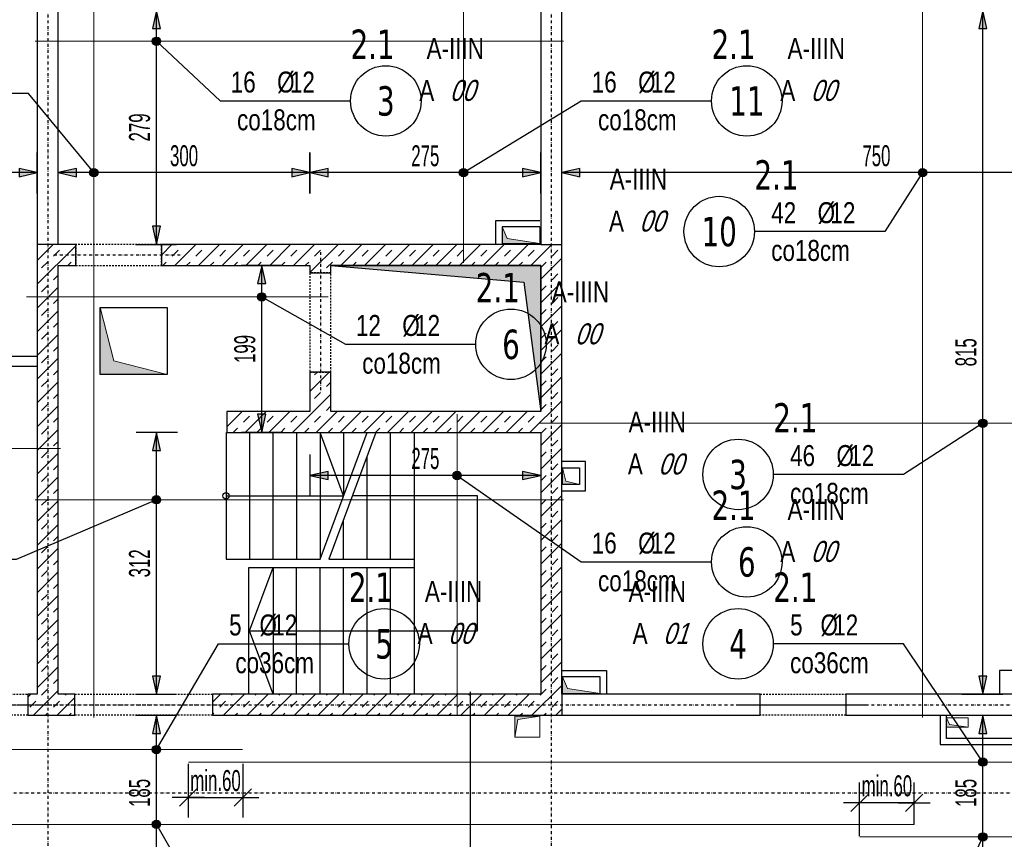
# Model space of a CAD drawing. Header units: millimetres. Extents: x 7622 to 13136, y -11868 to -7450.
# Tile 11 of 19: x 8782 to 9955, y -9178 to -8202. Entities that reach past the tile are written whole.
import ezdxf
from ezdxf.enums import TextEntityAlignment as Align

# ---------------------------------------------------------------- set-up
doc = ezdxf.new("R2010")
doc.units = ezdxf.units.MM
doc.header["$LTSCALE"] = 10
doc.linetypes.add('MO', pattern=[0.7, 0.35, -0.17, 0.01, -0.17])
doc.linetypes.add('MP', pattern=[0.36, 0.2, -0.16])
for name, color, linetype in [('BA_szr', 1, 'Continuous'), ('BA_wym', 1, 'Continuous'), ('BD_lpm', 1, 'MP'), ('BD_osm', 1, 'MO'), ('BD_wic', 1, 'Continuous'), ('BD_wig', 3, 'Continuous'), ('BZ_odn', 1, 'Continuous'), ('BZ_opi1', 7, 'Continuous'), ('BZ_opi2', 4, 'Continuous'), ('BZ_P_wid', 3, 'Continuous'), ('BZ_wym', 1, 'Continuous')]:
    doc.layers.add(name, color=color, linetype=linetype)
doc.layers.add('BZ_pom', color=6, linetype='Continuous', plot=False)
doc.layers.add('Nowe_A-Przebicia_Nr_pióra__1', color=7, linetype='Continuous', lineweight=13)
doc.layers.add('Nowe_A-Przebicia_Nr_pióra__102', color=7, linetype='Continuous', lineweight=5, true_color=0xcccccc)
doc.styles.add('BIKTBG', font='tahoma.ttf', dxfattribs={"width": 0.85})
doc.styles.add('BIKTS', font='bikromsw.shx', dxfattribs={"width": 0.8})
doc.styles.add('BIKWYM', font='bikromsw.shx', dxfattribs={"width": 0.6})
doc.dimstyles.new('BA_KR_100_cm', dxfattribs={"dimtxt": 25, "dimasz": 1.666667, "dimexe": 24, "dimexo": 0, "dimgap": 0, "dimtad": 0, "dimdec": 1, "dimrnd": 0.5, "dimzin": 9, "dimdsep": 46, "dimtxsty": 'BIKWYM', "dimblk": 'WYM-KR', "dimcen": 0, "dimdle": 20, "dimclrd": 256, "dimclre": 256, "dimclrt": 2, "dimadec": 0, "dimazin": 0, "dimtfac": 0.033333, "dimtdec": 1, "dimtmove": 0, "dimatfit": 3, "dimldrblk": 'WYM-KR', "dimfxl": 25, "dimfxlon": 1, "dimtvp": 0.8, "dimtolj": 1, "dimarcsym": 0})
doc.dimstyles.new('BZ_KP_100_cm', dxfattribs={"dimtxt": 25, "dimasz": 1.666667, "dimexe": 24, "dimexo": 0, "dimgap": 0, "dimtad": 0, "dimdec": 1, "dimrnd": 0.5, "dimzin": 9, "dimdsep": 46, "dimtxsty": 'BIKWYM', "dimblk": 'WYM-KR', "dimblk1": 'WYM-KP', "dimblk2": 'WYM-KP', "dimsah": 1, "dimcen": 0, "dimdle": 20, "dimclrd": 256, "dimclre": 256, "dimclrt": 7, "dimadec": 0, "dimazin": 0, "dimtfac": 0.033333, "dimtdec": 1, "dimtmove": 0, "dimatfit": 3, "dimldrblk": 'WYM-KP', "dimfxl": 1, "dimtvp": 0.8, "dimtolj": 1, "dimarcsym": 0})
doc.dimstyles.new('BZ_KR_100_cm', dxfattribs={"dimtxt": 25, "dimasz": 1.666667, "dimexe": 24, "dimexo": 0, "dimgap": 0, "dimtad": 0, "dimdec": 1, "dimrnd": 0.5, "dimzin": 9, "dimdsep": 46, "dimtxsty": 'BIKWYM', "dimblk": 'WYM-KR', "dimcen": 0, "dimdle": 20, "dimclrd": 256, "dimclre": 256, "dimclrt": 7, "dimadec": 0, "dimazin": 0, "dimtfac": 0.033333, "dimtdec": 1, "dimtmove": 0, "dimatfit": 3, "dimldrblk": 'WYM-KR', "dimfxl": 1, "dimtvp": 0.8, "dimtolj": 1, "dimarcsym": 0})
doc.dimstyles.new('BZ_ST_100_cm', dxfattribs={"dimtxt": 25, "dimasz": 1.666667, "dimexe": 24, "dimexo": 0, "dimgap": 0, "dimtad": 0, "dimdec": 1, "dimrnd": 0.5, "dimdsep": 46, "dimtxsty": 'BIKWYM', "dimblk": 'WYM-ST', "dimcen": 0, "dimdle": 20, "dimclrd": 256, "dimclre": 256, "dimclrt": 7, "dimadec": 0, "dimazin": 0, "dimtfac": 0.033333, "dimtdec": 1, "dimtix": 1, "dimtmove": 2, "dimatfit": 3, "dimldrblk": 'WYM-ST', "dimfxl": 25, "dimfxlon": 1, "dimtvp": 0.8, "dimtolj": 1, "dimtzin": 0, "dimarcsym": 0})
pattern_1 = [(45, (2663.26, -11516.913), (-14.142136, 14.142136), []), (45, (2656.188, -11509.842), (-14.142136, 14.142136), [10, -10])]

# ---------------------------------------------------------------- blocks, each defined once
blk = doc.blocks.new('WYM-KR')
at = {"linetype": 'ByBlock'}
blk.add_line((11.52, 0), (-11.52, 0), dxfattribs=at)
at = {"color": 7, "linetype": 'ByBlock'}
blk.add_line((6.24, 6.24), (-6.24, -6.24), dxfattribs=at)
blk = doc.blocks.new('*D57')
at = {"layer": 'BA_wym', "lineweight": -2}
for p, q in [((8665.2, -7974.6), (8665.2, -7910.6)), ((8815.2, -7974.6), (8815.2, -7910.6)), ((8666.9, -7934.6), (8813.5, -7934.6))]:
    blk.add_line(p, q, dxfattribs=at)
at = {"layer": 'Defpoints', "color": 0}
for p in [(8815.2, -7934.6), (8815.2, -8114.6), (8665.2, -8274.6)]:
    blk.add_point(p, dxfattribs=at)
at = {"layer": 'BA_wym', "lineweight": -2, "xscale": 1.666666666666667, "yscale": 1.666666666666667, "zscale": 1.666666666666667, "rotation": 180}
blk.add_blockref('WYM-KR', (8665.2, -7934.6), dxfattribs=at)
at = {"layer": 'BA_wym', "lineweight": -2, "xscale": 1.666666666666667, "yscale": 1.666666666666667, "zscale": 1.666666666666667}
blk.add_blockref('WYM-KR', (8815.2, -7934.6), dxfattribs=at)
at = {"layer": 'BA_wym', "color": 2, "insert": (8740.2, -7914.6), "char_height": 25, "attachment_point": 5, "style": 'BIKWYM'}
blk.add_mtext('\\A1;150', dxfattribs=at)
blk = doc.blocks.new('WYM-ST')
blk.add_hatch(color=256).paths.add_polyline_path([(-13, 2.88), (0, 0), (-13, -2.88)])
blk.add_lwpolyline([(0, 0), (-13, 2.88), (-13, -2.88), (0, 0)])
blk = doc.blocks.new('*D181')
at = {"layer": 'BA_wym', "lineweight": -2}
for p, q in [((9904.5, -8190.6), (9953.5, -8190.6)), ((9929.5, -9003.9), (9929.5, -8192.2)), ((9904.5, -9005.6), (9953.5, -9005.6))]:
    blk.add_line(p, q, dxfattribs=at)
at = {"layer": 'Defpoints', "color": 0}
for p in [(9747.6, -8190.6), (9929.5, -8190.6), (9747.6, -9005.6)]:
    blk.add_point(p, dxfattribs=at)
at = {"layer": 'BA_wym', "lineweight": -2, "xscale": 1.666666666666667, "yscale": 1.666666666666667, "zscale": 1.666666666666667}
for p, rotation in [((9929.5, -8190.6), 90), ((9929.5, -9005.6), 270)]:
    blk.add_blockref('WYM-ST', p, dxfattribs=dict(at, rotation=rotation))
at = {"layer": 'BA_wym', "color": 7, "insert": (9909.5, -8598.1), "char_height": 25, "attachment_point": 5, "rotation": 90, "style": 'BIKWYM'}
blk.add_mtext('\\A1;815', dxfattribs=at)
blk = doc.blocks.new('*D182')
at = {"layer": 'BA_wym', "lineweight": -2}
for p, q in [((8919.8, -9030.6), (8968.8, -9030.6)), ((8944.8, -9213.9), (8944.8, -9032.2)), ((8919.8, -9215.6), (8968.8, -9215.6))]:
    blk.add_line(p, q, dxfattribs=at)
at = {"layer": 'Defpoints', "color": 0}
for p in [(8577.1, -9030.6), (8944.8, -9030.6), (8577.1, -9215.6)]:
    blk.add_point(p, dxfattribs=at)
at = {"layer": 'BA_wym', "lineweight": -2, "xscale": 1.666666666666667, "yscale": 1.666666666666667, "zscale": 1.666666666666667}
for p, rotation in [((8944.8, -9030.6), 90), ((8944.8, -9215.6), 270)]:
    blk.add_blockref('WYM-ST', p, dxfattribs=dict(at, rotation=rotation))
at = {"layer": 'BA_wym', "color": 7, "insert": (8924.8, -9123.1), "char_height": 25, "attachment_point": 5, "rotation": 90, "style": 'BIKWYM'}
blk.add_mtext('\\A1;185', dxfattribs=at)
blk = doc.blocks.new('*D183')
at = {"layer": 'BA_wym', "lineweight": -2}
for p, q in [((9904.5, -9030.6), (9953.5, -9030.6)), ((9929.5, -9213.9), (9929.5, -9032.2)), ((9904.5, -9215.6), (9953.5, -9215.6))]:
    blk.add_line(p, q, dxfattribs=at)
at = {"layer": 'Defpoints', "color": 0}
for p in [(9561.7, -9030.6), (9929.5, -9030.6), (9561.7, -9215.6)]:
    blk.add_point(p, dxfattribs=at)
at = {"layer": 'BA_wym', "lineweight": -2, "xscale": 1.666666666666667, "yscale": 1.666666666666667, "zscale": 1.666666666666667}
for p, rotation in [((9929.5, -9030.6), 90), ((9929.5, -9215.6), 270)]:
    blk.add_blockref('WYM-ST', p, dxfattribs=dict(at, rotation=rotation))
at = {"layer": 'BA_wym', "color": 7, "insert": (9909.5, -9123.1), "char_height": 25, "attachment_point": 5, "rotation": 90, "style": 'BIKWYM'}
blk.add_mtext('\\A1;185', dxfattribs=at)
blk = doc.blocks.new('WYM-KP')
blk.add_hatch(color=256).paths.add_polyline_path([(3, 0, 1), (-3, 0, 1)])
blk.add_circle((0, 0), 3)
blk = doc.blocks.new('bik_BlkOpPret', base_point=(1524.5, 7050.3))
at = {"layer": 'BZ_opi1', "style": 'BIKTS', "width": 0.6}
for tag, p in [('SZTUK', (1533.8, 7057.8)), ('PRZEDR_FI', (1554.7, 7057.8)), ('PRZEKROJ', (1563.3, 7057.8)), ('PRZEDR_L', (1533.8, 7024)), ('DLUGOSC', (1568.6, 7024)), ('UWAGA', (1533.8, 6997.8))]:
    blk.add_attdef(tag, p, '', height=18.8, dxfattribs=at)
at = {"layer": 'BZ_opi2', "style": 'BIKTBG', "width": 0.6}
blk.add_attdef('NUMER', text='', height=26.2, dxfattribs=at).set_placement((1620.8, 7050.3), align=Align.MIDDLE_CENTER)
at = {"layer": 'BZ_pom', "width": 0.6}
for tag, p, height, style in [('POZYCJA', (1589.3, 7087.8), 26.2, 'BIKTBG'), ('GATUNEK', (1630.2, 7087.8), 18.8, 'BIKTS'), ('METODA_L', (1639.1, 7050.3), 18.8, 'BIKTS'), ('EURO_KOD', (1663.7, 7050.3), 18.8, 'BIKTS')]:
    blk.add_attdef(tag, p, '', height=height, dxfattribs=dict(at, style=style))
at = {"layer": 'BZ_wym', "width": 0.6}
for tag, p, height, style, flags in [('PRZEDR_NR', (1533.8, 6969.6), 26.2, 'BIKTBG', 1), ('PRZEDR_SZT', (1533.8, 6941.5), 18.8, 'BIKTS', 1), ('TYP_PRETA', (1533.8, 6913.4), 18.8, 'BIKTS', 3), ('EURO_KOD_SEGMENTY', (1567.6, 6885.3), 18.8, 'BIKTS', 3), ('HAK_1', (1533.8, 6857.1), 18.8, 'BIKTS', 3), ('HAK_2', (1533.8, 6829), 18.8, 'BIKTS', 3), ('ID', (1533.8, 6800.9), 18.8, 'BIKTS', 3), ('ID_C', (1533.8, 6772.8), 18.8, 'BIKTS', 3), ('b_atr_0', (1533.8, 6744.6), 18.8, 'BIKTS', 3)]:
    blk.add_attdef(tag, p, '', height=height, dxfattribs=dict(at, style=style, flags=flags))
blk = doc.blocks.new('*D184')
at = {"layer": 'BZ_wym', "lineweight": -2}
for p, q in [((8982.7, -9088.5), (8982.7, -9152.5)), ((9047.7, -9088.5), (9047.7, -9152.5)), ((8981, -9128.5), (8979.4, -9128.5)), ((8982.7, -9128.5), (9047.7, -9128.5)), ((9049.4, -9128.5), (9051, -9128.5))]:
    blk.add_line(p, q, dxfattribs=at)
at = {"layer": 'Defpoints', "color": 0}
for p in [(9047.7, -9071.4), (8982.7, -9086.4), (9047.7, -9128.5)]:
    blk.add_point(p, dxfattribs=at)
at = {"layer": 'BZ_wym', "lineweight": -2, "xscale": 1.666666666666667, "yscale": 1.666666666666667, "zscale": 1.666666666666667}
blk.add_blockref('WYM-KR', (8982.7, -9128.5), dxfattribs=at)
at = {"layer": 'BZ_wym', "lineweight": -2, "xscale": 1.666666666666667, "yscale": 1.666666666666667, "zscale": 1.666666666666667, "rotation": 180}
blk.add_blockref('WYM-KR', (9047.7, -9128.5), dxfattribs=at)
at = {"layer": 'BZ_wym', "color": 7, "insert": (9015.2, -9108.5), "char_height": 25, "attachment_point": 5, "style": 'BIKWYM'}
blk.add_mtext('\\A1;min.60', dxfattribs=at)
blk = doc.blocks.new('*D185')
at = {"layer": 'BZ_wym', "lineweight": -2}
for p, q in [((9782.7, -9174.8), (9782.7, -9110.8)), ((9847.7, -9160.6), (9847.7, -9110.8)), ((9781, -9134.8), (9779.4, -9134.8)), ((9847.7, -9134.8), (9782.7, -9134.8)), ((9849.4, -9134.8), (9851, -9134.8))]:
    blk.add_line(p, q, dxfattribs=at)
at = {"layer": 'Defpoints', "color": 0}
for p in [(9782.7, -9134.8), (9847.7, -9160.6), (9782.7, -9175.6)]:
    blk.add_point(p, dxfattribs=at)
at = {"layer": 'BZ_wym', "lineweight": -2, "xscale": 1.666666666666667, "yscale": 1.666666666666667, "zscale": 1.666666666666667}
blk.add_blockref('WYM-KR', (9782.7, -9134.8), dxfattribs=at)
at = {"layer": 'BZ_wym', "lineweight": -2, "xscale": 1.666666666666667, "yscale": 1.666666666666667, "zscale": 1.666666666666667, "rotation": 180}
blk.add_blockref('WYM-KR', (9847.7, -9134.8), dxfattribs=at)
at = {"layer": 'BZ_wym', "color": 7, "insert": (9815.2, -9114.8), "char_height": 25, "attachment_point": 5, "style": 'BIKWYM'}
blk.add_mtext('\\A1;\\Fbikromsw.shx|c1;min.60', dxfattribs=at)
blk = doc.blocks.new('*D188')
at = {"layer": 'BA_wym', "lineweight": -2}
for p, q in [((8969.8, -8693.6), (8920.8, -8693.6)), ((8944.8, -9003.9), (8944.8, -8695.2)), ((8919.8, -9005.6), (8968.8, -9005.6))]:
    blk.add_line(p, q, dxfattribs=at)
at = {"layer": 'Defpoints', "color": 0}
for p in [(8944.8, -8693.6), (9028.7, -8693.6), (8827.7, -9005.6)]:
    blk.add_point(p, dxfattribs=at)
at = {"layer": 'BA_wym', "lineweight": -2, "xscale": 1.666666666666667, "yscale": 1.666666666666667, "zscale": 1.666666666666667}
for p, rotation in [((8944.8, -8693.6), 90), ((8944.8, -9005.6), 270)]:
    blk.add_blockref('WYM-ST', p, dxfattribs=dict(at, rotation=rotation))
at = {"layer": 'BA_wym', "color": 7, "insert": (8924.8, -8849.6), "char_height": 25, "attachment_point": 5, "rotation": 90, "style": 'BIKWYM'}
blk.add_mtext('\\A1;312', dxfattribs=at)
blk = doc.blocks.new('*D189')
at = {"layer": 'BA_wym', "lineweight": -2}
for p, q in [((9095.2, -8494.6), (9046.2, -8494.6)), ((9070.2, -8691.9), (9070.2, -8496.2)), ((9095.2, -8693.6), (9046.2, -8693.6))]:
    blk.add_line(p, q, dxfattribs=at)
at = {"layer": 'Defpoints', "color": 0}
for p in [(9070.2, -8494.6), (9127.7, -8494.6), (9127.7, -8693.6)]:
    blk.add_point(p, dxfattribs=at)
at = {"layer": 'BA_wym', "lineweight": -2, "xscale": 1.666666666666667, "yscale": 1.666666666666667, "zscale": 1.666666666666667}
for p, rotation in [((9070.2, -8494.6), 90), ((9070.2, -8693.6), 270)]:
    blk.add_blockref('WYM-ST', p, dxfattribs=dict(at, rotation=rotation))
at = {"layer": 'BA_wym', "color": 7, "insert": (9050.2, -8594.1), "char_height": 25, "attachment_point": 5, "rotation": 90, "style": 'BIKWYM'}
blk.add_mtext('\\A1;199', dxfattribs=at)
blk = doc.blocks.new('*D190')
at = {"layer": 'BA_wym', "lineweight": -2}
for p, q in [((8919.8, -8190.6), (8968.8, -8190.6)), ((8944.8, -8467.9), (8944.8, -8192.2)), ((8919.8, -8469.6), (8968.8, -8469.6))]:
    blk.add_line(p, q, dxfattribs=at)
at = {"layer": 'Defpoints', "color": 0}
for p in [(8827.7, -8190.6), (8944.8, -8190.6), (8827.7, -8469.6)]:
    blk.add_point(p, dxfattribs=at)
at = {"layer": 'BA_wym', "lineweight": -2, "xscale": 1.666666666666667, "yscale": 1.666666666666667, "zscale": 1.666666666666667}
for p, rotation in [((8944.8, -8190.6), 90), ((8944.8, -8469.6), 270)]:
    blk.add_blockref('WYM-ST', p, dxfattribs=dict(at, rotation=rotation))
at = {"layer": 'BA_wym', "color": 7, "insert": (8924.8, -8330.1), "char_height": 25, "attachment_point": 5, "rotation": 90, "style": 'BIKWYM'}
blk.add_mtext('\\A1;279', dxfattribs=at)
blk = doc.blocks.new('*D195')
at = {"layer": 'BA_wym', "lineweight": -2}
for p, q in [((8652.7, -8409), (8652.7, -8360)), ((8802.7, -8409), (8802.7, -8360)), ((8801, -8384), (8654.4, -8384))]:
    blk.add_line(p, q, dxfattribs=at)
at = {"layer": 'Defpoints', "color": 0}
for p in [(8652.7, -8384), (8652.7, -8911.6), (8802.7, -8911.6)]:
    blk.add_point(p, dxfattribs=at)
at = {"layer": 'BA_wym', "lineweight": -2, "xscale": 1.666666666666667, "yscale": 1.666666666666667, "zscale": 1.666666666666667}
for p, rotation in [((8652.7, -8384), 179.9999992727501), ((8802.7, -8384), 359.9999992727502)]:
    blk.add_blockref('WYM-ST', p, dxfattribs=dict(at, rotation=rotation))
at = {"layer": 'BA_wym', "color": 7, "insert": (8727.7, -8364), "char_height": 25, "attachment_point": 5, "rotation": 360, "style": 'BIKWYM'}
blk.add_mtext('\\A1;150', dxfattribs=at)
blk = doc.blocks.new('*D196')
at = {"layer": 'BA_wym', "lineweight": -2}
for p, q in [((8827.8, -8409), (8827.8, -8360)), ((9127.7, -8409), (9127.7, -8360)), ((9126, -8384), (8829.4, -8384))]:
    blk.add_line(p, q, dxfattribs=at)
at = {"layer": 'Defpoints', "color": 0}
for p in [(8827.8, -8384), (9127.7, -8500), (8827.8, -9011)]:
    blk.add_point(p, dxfattribs=at)
at = {"layer": 'BA_wym', "lineweight": -2, "xscale": 1.666666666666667, "yscale": 1.666666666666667, "zscale": 1.666666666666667}
for p, rotation in [((8827.8, -8384), 179.9999992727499), ((9127.7, -8384), 359.99999927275)]:
    blk.add_blockref('WYM-ST', p, dxfattribs=dict(at, rotation=rotation))
at = {"layer": 'BA_wym', "color": 7, "insert": (8977.7, -8364), "char_height": 25, "attachment_point": 5, "rotation": 360, "style": 'BIKWYM'}
blk.add_mtext('\\A1;300', dxfattribs=at)
blk = doc.blocks.new('*D197')
at = {"layer": 'BA_wym', "lineweight": -2}
for p, q in [((9127.8, -8409), (9127.8, -8360)), ((9402.7, -8409), (9402.7, -8360)), ((9401, -8384), (9129.4, -8384))]:
    blk.add_line(p, q, dxfattribs=at)
at = {"layer": 'Defpoints', "color": 0}
for p in [(9127.8, -8384), (9402.7, -8475), (9127.8, -8500)]:
    blk.add_point(p, dxfattribs=at)
at = {"layer": 'BA_wym', "lineweight": -2, "xscale": 1.666666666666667, "yscale": 1.666666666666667, "zscale": 1.666666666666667}
for p, rotation in [((9127.8, -8384), 179.9999992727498), ((9402.7, -8384), 359.9999992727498)]:
    blk.add_blockref('WYM-ST', p, dxfattribs=dict(at, rotation=rotation))
at = {"layer": 'BA_wym', "color": 7, "insert": (9265.2, -8364), "char_height": 25, "attachment_point": 5, "rotation": 360, "style": 'BIKWYM'}
blk.add_mtext('\\A1;275', dxfattribs=at)
blk = doc.blocks.new('*D198')
at = {"layer": 'BA_wym', "lineweight": -2}
for p, q in [((9127.7, -8719.8), (9127.7, -8768.8)), ((9402.7, -8719.8), (9402.7, -8768.8)), ((9401, -8744.8), (9129.3, -8744.8))]:
    blk.add_line(p, q, dxfattribs=at)
at = {"layer": 'Defpoints', "color": 0}
for p in [(9402.7, -8613.6), (9127.7, -8668.6), (9127.7, -8744.8)]:
    blk.add_point(p, dxfattribs=at)
at = {"layer": 'BA_wym', "lineweight": -2, "xscale": 1.666666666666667, "yscale": 1.666666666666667, "zscale": 1.666666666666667}
for p, rotation in [((9127.7, -8744.8), 179.9999992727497), ((9402.7, -8744.8), 359.9999992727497)]:
    blk.add_blockref('WYM-ST', p, dxfattribs=dict(at, rotation=rotation))
at = {"layer": 'BA_wym', "color": 7, "insert": (9265.2, -8724.8), "char_height": 25, "attachment_point": 5, "rotation": 360, "style": 'BIKWYM'}
blk.add_mtext('\\A1;275', dxfattribs=at)
blk = doc.blocks.new('*D199')
at = {"layer": 'BA_wym', "lineweight": -2}
for p, q in [((9427.7, -8409), (9427.7, -8360)), ((10177.7, -8409), (10177.7, -8360)), ((10176, -8384), (9429.4, -8384))]:
    blk.add_line(p, q, dxfattribs=at)
at = {"layer": 'Defpoints', "color": 0}
for p in [(9427.7, -8384), (9427.7, -9011), (10177.7, -9011)]:
    blk.add_point(p, dxfattribs=at)
at = {"layer": 'BA_wym', "lineweight": -2, "xscale": 1.666666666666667, "yscale": 1.666666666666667, "zscale": 1.666666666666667}
for p, rotation in [((9427.7, -8384), 179.99999927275), ((10177.7, -8384), 359.99999927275)]:
    blk.add_blockref('WYM-ST', p, dxfattribs=dict(at, rotation=rotation))
at = {"layer": 'BA_wym', "color": 7, "insert": (9802.7, -8364), "char_height": 25, "attachment_point": 5, "rotation": 360, "style": 'BIKWYM'}
blk.add_mtext('\\A1;750', dxfattribs=at)

msp = doc.modelspace()

# ---------------------------------------------------------------- hatches: boundary and pattern name
at = {"layer": 'BA_szr'}
h = msp.add_hatch(dxfattribs=at)
h.set_pattern_fill('BIK_ZELBET', color=256, scale=100, angle=45, pattern_type=2)
h.set_pattern_definition(pattern_1)
h.paths.add_polyline_path([(8802.71, -9005.57), (8802.71, -9030.57), (8847.71, -9030.57), (8847.71, -9005.57), (8827.71, -9005.57), (8827.71, -8494.56), (8848.71, -8494.57), (8848.71, -8469.57), (8827.71, -8469.56), (8802.71, -8469.56)])
h = msp.add_hatch(dxfattribs=at)
h.set_pattern_fill('BIK_ZELBET', color=256, scale=100, angle=45, pattern_type=2)
h.set_pattern_definition(pattern_1)
h.paths.add_polyline_path([(8950.71, -8494.56), (9127.71, -8494.57), (9127.71, -8503.56), (9152.71, -8503.56), (9152.71, -8494.57), (9402.71, -8494.57), (9402.71, -8668.57), (9152.71, -8668.57), (9152.71, -8621.56), (9127.71, -8621.56), (9127.67, -8668.57), (9028.71, -8668.57), (9028.71, -8693.57), (9402.71, -8693.57), (9402.71, -9005.57), (9011.71, -9005.57), (9011.71, -9030.57), (9427.71, -9030.57), (9427.71, -9005.57), (9427.71, -8469.57), (9402.71, -8469.57), (8950.71, -8469.56)])
h = msp.add_hatch(dxfattribs=at)
h.set_pattern_fill('BIK_ZELBET', color=256, scale=100, angle=45, pattern_type=2)
h.set_pattern_definition(pattern_1)
h.paths.add_polyline_path([(8791.75, -9030.57), (8802.71, -9030.57), (8802.71, -9005.57), (8791.75, -9005.57)])
at = {"layer": 'BD_wic'}
h = msp.add_hatch(color=9, dxfattribs=at)
h.dxf.hatch_style = 1
h.paths.add_polyline_path([(9152.71, -8494.56), (9382.71, -8514.57), (9402.71, -8668.57), (9402.71, -8494.56)])
at = {"layer": 'Nowe_A-Przebicia_Nr_pióra__102', "linetype": 'Continuous', "lineweight": 5, "true_color": 0xcccccc}
for points in [[(9401.71, -8468.57), (9356.71, -8468.57), (9356.71, -8448.57), (9362.77, -8462.5)], [(8957.71, -8624.57), (8877.71, -8624.57), (8877.71, -8544.57), (8893.87, -8608.4)], [(9448.71, -8755.57), (9428.71, -8755.57), (9428.71, -8735.57), (9432.75, -8751.53)], [(9473.71, -9004.57), (9428.71, -9004.57), (9428.71, -8984.57), (9434.77, -8998.5)], [(9401.71, -9031.57), (9371.71, -9031.57), (9371.71, -9056.57), (9375.37, -9035.57)], [(9912.21, -9044.79), (9886.21, -9044.79), (9886.21, -9033.79), (9889.62, -9041.37)]]:
    msp.add_hatch(color=254, dxfattribs=at).paths.add_polyline_path(points)

# ---------------------------------------------------------------- linework, layer by layer
at = {"layer": 'BD_lpm'}
for points in [[(8848.71, -8494.57), (8950.71, -8494.57), (8950.71, -8469.56), (8848.71, -8469.56)], [(9127.71, -8621.56), (9152.71, -8621.56), (9152.71, -8503.56), (9127.71, -8503.56)], [(8791.75, -9030.57), (8691.75, -9030.57), (8691.75, -9005.57), (8791.75, -9005.57)], [(9011.71, -9030.57), (8847.71, -9030.57), (8847.71, -9005.57), (9011.71, -9005.57)], [(9766.21, -9030.57), (9664.21, -9030.57), (9664.21, -9005.57), (9766.21, -9005.57)]]:
    msp.add_lwpolyline(points, close=True, dxfattribs=at)
at = {"layer": 'BD_osm', "color": 5}
for p, q in [((8822.71, -8482.06), (8975.71, -8482.06)), ((9140.21, -8478.56), (9140.21, -8646.56)), ((8666.75, -9018.07), (8816.75, -9018.07)), ((8822.71, -9018.07), (9036.71, -9018.07)), ((9639.21, -9018.07), (9791.21, -9018.07))]:
    msp.add_line(p, q, dxfattribs=at)
at = {"layer": 'BD_osm'}
for points in [[(8815.21, -7754.57), (8815.21, -10627.02)], [(9415.21, -7754.57), (9415.21, -10627.02)], [(7752.71, -9018.07), (11077.71, -9018.07)], [(7752.71, -9123.07), (11077.71, -9123.07)]]:
    msp.add_lwpolyline(points, dxfattribs=at)
at = {"layer": 'BD_wic', "color": 8}
for points in [[(9349.21, -8469.57), (9349.21, -8441.07), (9401.71, -8441.07)], [(9401.71, -8448.57), (9356.71, -8448.57), (9356.71, -8469.57)], [(8802.71, -8603.07), (8530.71, -8603.07), (8530.71, -8531.07), (8519.21, -8531.07), (8519.21, -8665.57), (8530.71, -8665.57), (8530.71, -8614.57), (8802.71, -8614.57)], [(9428.71, -8763.07), (9456.21, -8763.07), (9456.21, -8728.07), (9428.71, -8728.07)], [(9428.71, -8735.57), (9448.71, -8735.57), (9448.71, -8755.57), (9428.71, -8755.57)], [(9428.71, -8977.07), (9481.21, -8977.07), (9481.21, -9004.57)], [(9473.71, -9004.57), (9473.71, -8984.57), (9428.71, -8984.57)], [(10001.71, -8977.07), (9949.21, -8977.07), (9949.21, -9004.57)], [(9878.71, -9031.57), (9878.71, -9065.57), (10009.23, -9065.57), (10009.23, -9031.57)], [(10001.71, -9031.57), (10001.73, -9058.07), (9886.21, -9058.07), (9886.21, -9031.57)]]:
    msp.add_lwpolyline(points, dxfattribs=at)
at = {"layer": 'BD_wic'}
for points in [[(9152.71, -8494.56), (9382.71, -8514.57), (9402.71, -8668.57), (9402.71, -8494.56), (9152.71, -8494.56)], [(9027.71, -8693.57), (9027.71, -8844.57), (9139.71, -8844.57), (9195.71, -8693.57)], [(9027.71, -8769.07), (9167.71, -8769.07), (9139.71, -8693.57), (9139.71, -8844.57)], [(9055.71, -8693.57), (9055.71, -8844.57)], [(9083.71, -8844.57), (9083.71, -8693.57)], [(9111.71, -8693.57), (9111.71, -8844.57)], [(9206.37, -8693.57), (9150.37, -8844.57), (9251.71, -8844.57)], [(9167.71, -8693.57), (9167.71, -8769.07)], [(9223.71, -8844.57), (9223.71, -8693.57)], [(9251.71, -8693.57), (9251.71, -9005.57)], [(9195.71, -8844.57), (9195.71, -8722.32)], [(9055.71, -8930.07), (9083.71, -8854.57), (9083.71, -9005.57), (9055.71, -8930.07), (9327.21, -8930.07), (9327.21, -8769.07), (9178.37, -8769.07)], [(9167.71, -8844.57), (9167.71, -8797.82)], [(9054.71, -9005.57), (9054.71, -8854.57), (9251.71, -8854.57)], [(9111.71, -9005.57), (9111.71, -8854.57)], [(9139.71, -9005.57), (9139.71, -8854.57)], [(9167.71, -9005.57), (9167.71, -8854.57)], [(9195.71, -9005.57), (9195.71, -8854.57)], [(9223.71, -9005.57), (9223.71, -8854.57)]]:
    msp.add_lwpolyline(points, dxfattribs=at)
msp.add_lwpolyline([(8957.71, -8624.57), (8877.71, -8624.57), (8877.71, -8544.57), (8957.71, -8544.57)], close=True, dxfattribs=at)
msp.add_circle((9027.71, -8769.07), 3.75, dxfattribs=at)
at = {"layer": 'BD_wig'}
for points in [[(8892.21, -8190.57), (8892.21, -8165.57), (8827.71, -8165.57), (8827.71, -8114.57), (8802.71, -8114.57), (8802.71, -8165.57), (8755.21, -8165.57), (8755.21, -8190.57), (8802.71, -8190.57), (8802.71, -9005.57), (8791.75, -9005.57), (8791.75, -9030.57), (8847.71, -9030.57), (8847.71, -9005.57), (8827.71, -9005.57), (8827.71, -8494.56), (8848.71, -8494.57), (8848.71, -8469.57), (8827.71, -8469.56), (8827.71, -8190.57), (8892.21, -8190.57)], [(10075.21, -8190.57), (10075.21, -8165.57), (10027.7, -8165.57), (10027.7, -8114.57), (10002.7, -8114.57), (10002.7, -8165.57), (9938.21, -8165.57), (9938.21, -8190.57), (10002.7, -8190.57), (10002.71, -9005.57), (9766.21, -9005.57), (9766.21, -9030.57), (10041.71, -9030.57), (10041.71, -9005.57), (10027.71, -9005.57), (10027.7, -8190.57), (10075.21, -8190.57)], [(9402.71, -8190.57), (9402.71, -8469.57), (8950.71, -8469.56), (8950.71, -8494.56), (9127.71, -8494.57), (9127.71, -8503.56), (9152.71, -8503.56), (9152.71, -8494.57), (9402.71, -8494.57), (9402.71, -8668.57), (9152.71, -8668.57), (9152.71, -8621.56), (9127.71, -8621.56), (9127.67, -8668.57), (9028.71, -8668.57), (9028.71, -8693.57), (9402.71, -8693.57), (9402.71, -9005.57), (9011.71, -9005.57), (9011.71, -9030.57), (9664.21, -9030.57), (9664.21, -9005.57), (9427.71, -9005.57), (9427.71, -8190.57)], [(8827.71, -8469.56), (8802.71, -8469.56)], [(9402.71, -8469.57), (9427.71, -8469.57)], [(9427.71, -9005.57), (9427.71, -9030.57)]]:
    msp.add_lwpolyline(points, dxfattribs=at)
at = {"layer": 'BZ_odn'}
for centre in [(9218.11, -8298.53), (9648.25, -8298.53), (9615.37, -8454.19), (9367.24, -8588.55), (9637.85, -8743.62), (9648.25, -8847.83), (9216.11, -8945.45), (9637.85, -8945.45)]:
    msp.add_circle(centre, 42, dxfattribs=at)
at = {"layer": 'BZ_P_wid', "const_width": 1.2}
for points in [[(8870.16, -9033.57), (8870.16, -8168.57)], [(9310.67, -8491.56), (9310.67, -8168.57)], [(9857.65, -9033.57), (9857.65, -8168.57)], [(8800.21, -8227.38), (9430.21, -8227.38)], [(8789.71, -8532.03), (9149.71, -8532.03)], [(9303.09, -9031.57), (9303.09, -8671.57)], [(9400.21, -8682.56), (10030.21, -8682.56)], [(8115.71, -8712.56), (8830.71, -8712.56)], [(8800.21, -8773.77), (9430.21, -8773.77)], [(9318.82, -9002.57), (9318.82, -9987.57)], [(9047.71, -9071.39), (8647.71, -9071.39)], [(10182.71, -9086.39), (8982.71, -9086.39)], [(8647.71, -9160.55), (9847.71, -9160.55)], [(9782.71, -9175.55), (10182.71, -9175.55)]]:
    msp.add_lwpolyline(points, dxfattribs=at)
at = {"layer": 'Nowe_A-Przebicia_Nr_pióra__1', "color": 7, "linetype": 'Continuous', "lineweight": 13}
for p, q in [((9362.77, -8462.5), (9356.71, -8448.57)), ((9356.71, -8448.57), (9401.71, -8448.57)), ((9356.71, -8468.57), (9356.71, -8448.57)), ((9401.71, -8448.57), (9401.71, -8468.57)), ((9401.71, -8468.57), (9356.71, -8468.57)), ((9401.71, -8468.57), (9362.77, -8462.5)), ((8893.87, -8608.4), (8877.71, -8544.57)), ((8957.71, -8624.57), (8893.87, -8608.4)), ((9432.75, -8751.53), (9428.71, -8735.57)), ((9428.71, -8735.57), (9448.71, -8735.57)), ((9428.71, -8755.57), (9428.71, -8735.57)), ((9448.71, -8735.57), (9448.71, -8755.57)), ((9448.71, -8755.57), (9432.75, -8751.53)), ((9448.71, -8755.57), (9428.71, -8755.57)), ((9434.77, -8998.5), (9428.71, -8984.57)), ((9428.71, -8984.57), (9473.71, -8984.57)), ((9428.71, -9004.57), (9428.71, -8984.57)), ((9473.71, -8984.57), (9473.71, -9004.57)), ((9473.71, -9004.57), (9434.77, -8998.5)), ((9473.71, -9004.57), (9428.71, -9004.57)), ((9889.62, -9041.37), (9886.21, -9033.79)), ((9886.21, -9033.79), (9912.21, -9033.79)), ((9886.21, -9044.79), (9886.21, -9033.79)), ((9912.21, -9033.79), (9912.21, -9044.79)), ((9912.21, -9044.79), (9886.21, -9044.79)), ((9912.21, -9044.79), (9889.62, -9041.37))]:
    msp.add_line(p, q, dxfattribs=at)
msp.add_lwpolyline([(9401.71, -9031.57), (9375.37, -9035.57), (9371.71, -9056.57)], dxfattribs=at)
msp.add_lwpolyline([(9371.71, -9056.57), (9401.71, -9056.57), (9401.71, -9031.57), (9371.71, -9031.57)], close=True, dxfattribs=at)

# ---------------------------------------------------------------- block references
ref = msp.add_blockref('bik_BlkOpPret', (9020.87, -8298.53))
ref.add_attrib('NUMER', '3', dxfattribs={"layer": 'BZ_opi2', "height": 35, "style": 'BIKTBG', "width": 0.8}).set_placement((9218.11, -8298.53), align=Align.MIDDLE_CENTER)
ref.add_attrib('POZYCJA', '2.1', (9176.11, -8248.53), dxfattribs={"layer": 'BZ_pom', "height": 35, "style": 'BIKTBG', "width": 0.8})
ref.add_attrib('SZTUK', '16', (9033.37, -8288.53), dxfattribs={"layer": 'BZ_opi1', "height": 25, "style": 'BIKTS', "width": 0.8})
ref.add_attrib('GATUNEK', 'A-IIIN', (9266.69, -8248.53), dxfattribs={"layer": 'BZ_pom', "height": 25, "style": 'BIKTS', "width": 0.8})
ref.add_attrib('PRZEKROJ', '12', (9103.85, -8288.53), dxfattribs={"layer": 'BZ_opi1', "height": 25, "style": 'BIKTS', "width": 0.8})
ref.add_attrib('UWAGA', 'co18cm', (9040.87, -8333.53), dxfattribs={"layer": 'BZ_opi1', "height": 25, "style": 'BIKTS', "width": 0.8})
ref.add_attrib('METODA_L', 'A', (9258.01, -8298.53), dxfattribs={"layer": 'BZ_pom', "height": 25, "style": 'BIKTS', "width": 0.8})
ref.add_attrib('PRZEDR_FI', '%%c', (9088.61, -8288.53), dxfattribs={"layer": 'BZ_opi1', "height": 25, "style": 'BIKTS', "width": 0.8})
ref.add_attrib('EURO_KOD', '00', (9294.21, -8298.53), dxfattribs={"layer": 'BZ_pom', "height": 25, "style": 'BIKTS', "oblique": 18, "width": 0.8})
ref = msp.add_blockref('bik_BlkOpPret', (9451.01, -8298.53))
ref.add_attrib('NUMER', '11', dxfattribs={"layer": 'BZ_opi2', "height": 35, "style": 'BIKTBG', "width": 0.8}).set_placement((9648.25, -8298.53), align=Align.MIDDLE_CENTER)
ref.add_attrib('POZYCJA', '2.1', (9606.25, -8248.53), dxfattribs={"layer": 'BZ_pom', "height": 35, "style": 'BIKTBG', "width": 0.8})
ref.add_attrib('SZTUK', '16', (9463.51, -8288.53), dxfattribs={"layer": 'BZ_opi1', "height": 25, "style": 'BIKTS', "width": 0.8})
ref.add_attrib('GATUNEK', 'A-IIIN', (9696.83, -8248.53), dxfattribs={"layer": 'BZ_pom', "height": 25, "style": 'BIKTS', "width": 0.8})
ref.add_attrib('PRZEKROJ', '12', (9533.99, -8288.53), dxfattribs={"layer": 'BZ_opi1', "height": 25, "style": 'BIKTS', "width": 0.8})
ref.add_attrib('UWAGA', 'co18cm', (9471.01, -8333.53), dxfattribs={"layer": 'BZ_opi1', "height": 25, "style": 'BIKTS', "width": 0.8})
ref.add_attrib('METODA_L', 'A', (9688.16, -8298.53), dxfattribs={"layer": 'BZ_pom', "height": 25, "style": 'BIKTS', "width": 0.8})
ref.add_attrib('PRZEDR_FI', '%%c', (9518.75, -8288.53), dxfattribs={"layer": 'BZ_opi1', "height": 25, "style": 'BIKTS', "width": 0.8})
ref.add_attrib('EURO_KOD', '00', (9724.35, -8298.53), dxfattribs={"layer": 'BZ_pom', "height": 25, "style": 'BIKTS', "oblique": 18, "width": 0.8})
ref = msp.add_blockref('bik_BlkOpPret', (9812.61, -8454.19), dxfattribs=dict(rotation=7.271689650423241e-07))
ref.add_attrib('NUMER', '10', dxfattribs={"layer": 'BZ_opi2', "height": 35, "rotation": 0, "style": 'BIKTBG', "width": 0.8}).set_placement((9615.37, -8454.19), align=Align.MIDDLE_CENTER)
ref.add_attrib('POZYCJA', '2.1', (9657.37, -8404.19), dxfattribs={"layer": 'BZ_pom', "height": 35, "rotation": 0, "style": 'BIKTBG', "width": 0.8})
ref.add_attrib('SZTUK', '42', (9677.37, -8444.19), dxfattribs={"layer": 'BZ_opi1', "height": 25, "rotation": 0, "style": 'BIKTS', "width": 0.8})
ref.add_attrib('GATUNEK', 'A-IIIN', (9484.88, -8404.19), dxfattribs={"layer": 'BZ_pom', "height": 25, "rotation": 0, "style": 'BIKTS', "width": 0.8})
ref.add_attrib('PRZEKROJ', '12', (9747.85, -8444.19), dxfattribs={"layer": 'BZ_opi1', "height": 25, "rotation": 0, "style": 'BIKTS', "width": 0.8})
ref.add_attrib('UWAGA', 'co18cm', (9677.37, -8489.19), dxfattribs={"layer": 'BZ_opi1', "height": 25, "rotation": 0, "style": 'BIKTS', "width": 0.8})
ref.add_attrib('METODA_L', 'A', (9484.04, -8454.19), dxfattribs={"layer": 'BZ_pom', "height": 25, "rotation": 0, "style": 'BIKTS', "width": 0.8})
ref.add_attrib('PRZEDR_FI', '%%c', (9732.61, -8444.19), dxfattribs={"layer": 'BZ_opi1', "height": 25, "rotation": 0, "style": 'BIKTS', "width": 0.8})
ref.add_attrib('EURO_KOD', '00', (9520.23, -8454.19), dxfattribs={"layer": 'BZ_pom', "height": 25, "rotation": 0, "style": 'BIKTS', "oblique": 18, "width": 0.8})
ref = msp.add_blockref('bik_BlkOpPret', (9170, -8588.55))
ref.add_attrib('NUMER', '6', dxfattribs={"layer": 'BZ_opi2', "height": 35, "style": 'BIKTBG', "width": 0.8}).set_placement((9367.24, -8588.55), align=Align.MIDDLE_CENTER)
ref.add_attrib('POZYCJA', '2.1', (9325.24, -8538.55), dxfattribs={"layer": 'BZ_pom', "height": 35, "style": 'BIKTBG', "width": 0.8})
ref.add_attrib('SZTUK', '12', (9182.5, -8578.55), dxfattribs={"layer": 'BZ_opi1', "height": 25, "style": 'BIKTS', "width": 0.8})
ref.add_attrib('GATUNEK', 'A-IIIN', (9415.82, -8538.55), dxfattribs={"layer": 'BZ_pom', "height": 25, "style": 'BIKTS', "width": 0.8})
ref.add_attrib('PRZEKROJ', '12', (9252.97, -8578.55), dxfattribs={"layer": 'BZ_opi1', "height": 25, "style": 'BIKTS', "width": 0.8})
ref.add_attrib('UWAGA', 'co18cm', (9190, -8623.55), dxfattribs={"layer": 'BZ_opi1', "height": 25, "style": 'BIKTS', "width": 0.8})
ref.add_attrib('METODA_L', 'A', (9407.14, -8588.55), dxfattribs={"layer": 'BZ_pom', "height": 25, "style": 'BIKTS', "width": 0.8})
ref.add_attrib('PRZEDR_FI', '%%c', (9237.74, -8578.55), dxfattribs={"layer": 'BZ_opi1', "height": 25, "style": 'BIKTS', "width": 0.8})
ref.add_attrib('EURO_KOD', '00', (9443.33, -8588.55), dxfattribs={"layer": 'BZ_pom', "height": 25, "style": 'BIKTS', "oblique": 18, "width": 0.8})
ref = msp.add_blockref('bik_BlkOpPret', (9835.09, -8743.62))
ref.add_attrib('NUMER', '3', dxfattribs={"layer": 'BZ_opi2', "height": 35, "style": 'BIKTBG', "width": 0.8}).set_placement((9637.85, -8743.62), align=Align.MIDDLE_CENTER)
ref.add_attrib('POZYCJA', '2.1', (9679.85, -8693.62), dxfattribs={"layer": 'BZ_pom', "height": 35, "style": 'BIKTBG', "width": 0.8})
ref.add_attrib('SZTUK', '46', (9699.85, -8733.62), dxfattribs={"layer": 'BZ_opi1', "height": 25, "style": 'BIKTS', "width": 0.8})
ref.add_attrib('GATUNEK', 'A-IIIN', (9507.36, -8693.62), dxfattribs={"layer": 'BZ_pom', "height": 25, "style": 'BIKTS', "width": 0.8})
ref.add_attrib('PRZEKROJ', '12', (9770.32, -8733.62), dxfattribs={"layer": 'BZ_opi1', "height": 25, "style": 'BIKTS', "width": 0.8})
ref.add_attrib('UWAGA', 'co18cm', (9699.85, -8778.62), dxfattribs={"layer": 'BZ_opi1', "height": 25, "style": 'BIKTS', "width": 0.8})
ref.add_attrib('METODA_L', 'A', (9506.51, -8743.62), dxfattribs={"layer": 'BZ_pom', "height": 25, "style": 'BIKTS', "width": 0.8})
ref.add_attrib('PRZEDR_FI', '%%c', (9755.09, -8733.62), dxfattribs={"layer": 'BZ_opi1', "height": 25, "style": 'BIKTS', "width": 0.8})
ref.add_attrib('EURO_KOD', '00', (9542.7, -8743.62), dxfattribs={"layer": 'BZ_pom', "height": 25, "style": 'BIKTS', "oblique": 18, "width": 0.8})
ref = msp.add_blockref('bik_BlkOpPret', (9451.01, -8847.83))
ref.add_attrib('NUMER', '6', dxfattribs={"layer": 'BZ_opi2', "height": 35, "style": 'BIKTBG', "width": 0.8}).set_placement((9648.25, -8847.83), align=Align.MIDDLE_CENTER)
ref.add_attrib('POZYCJA', '2.1', (9606.25, -8797.83), dxfattribs={"layer": 'BZ_pom', "height": 35, "style": 'BIKTBG', "width": 0.8})
ref.add_attrib('SZTUK', '16', (9463.51, -8837.83), dxfattribs={"layer": 'BZ_opi1', "height": 25, "style": 'BIKTS', "width": 0.8})
ref.add_attrib('GATUNEK', 'A-IIIN', (9696.83, -8797.83), dxfattribs={"layer": 'BZ_pom', "height": 25, "style": 'BIKTS', "width": 0.8})
ref.add_attrib('PRZEKROJ', '12', (9533.99, -8837.83), dxfattribs={"layer": 'BZ_opi1', "height": 25, "style": 'BIKTS', "width": 0.8})
ref.add_attrib('UWAGA', 'co18cm', (9471.01, -8882.83), dxfattribs={"layer": 'BZ_opi1', "height": 25, "style": 'BIKTS', "width": 0.8})
ref.add_attrib('METODA_L', 'A', (9688.16, -8847.83), dxfattribs={"layer": 'BZ_pom', "height": 25, "style": 'BIKTS', "width": 0.8})
ref.add_attrib('PRZEDR_FI', '%%c', (9518.75, -8837.83), dxfattribs={"layer": 'BZ_opi1', "height": 25, "style": 'BIKTS', "width": 0.8})
ref.add_attrib('EURO_KOD', '00', (9724.35, -8847.83), dxfattribs={"layer": 'BZ_pom', "height": 25, "style": 'BIKTS', "oblique": 18, "width": 0.8})
ref = msp.add_blockref('bik_BlkOpPret', (9018.88, -8945.45))
ref.add_attrib('NUMER', '5', dxfattribs={"layer": 'BZ_opi2', "height": 35, "style": 'BIKTBG', "width": 0.8}).set_placement((9216.11, -8945.45), align=Align.MIDDLE_CENTER)
ref.add_attrib('POZYCJA', '2.1', (9174.11, -8895.45), dxfattribs={"layer": 'BZ_pom', "height": 35, "style": 'BIKTBG', "width": 0.8})
ref.add_attrib('SZTUK', '5', (9031.38, -8935.45), dxfattribs={"layer": 'BZ_opi1', "height": 25, "style": 'BIKTS', "width": 0.8})
ref.add_attrib('GATUNEK', 'A-IIIN', (9264.7, -8895.45), dxfattribs={"layer": 'BZ_pom', "height": 25, "style": 'BIKTS', "width": 0.8})
ref.add_attrib('PRZEKROJ', '12', (9082.81, -8935.45), dxfattribs={"layer": 'BZ_opi1', "height": 25, "style": 'BIKTS', "width": 0.8})
ref.add_attrib('UWAGA', 'co36cm', (9038.88, -8980.45), dxfattribs={"layer": 'BZ_opi1', "height": 25, "style": 'BIKTS', "width": 0.8})
ref.add_attrib('METODA_L', 'A', (9256.02, -8945.45), dxfattribs={"layer": 'BZ_pom', "height": 25, "style": 'BIKTS', "width": 0.8})
ref.add_attrib('PRZEDR_FI', '%%c', (9067.57, -8935.45), dxfattribs={"layer": 'BZ_opi1', "height": 25, "style": 'BIKTS', "width": 0.8})
ref.add_attrib('EURO_KOD', '00', (9292.21, -8945.45), dxfattribs={"layer": 'BZ_pom', "height": 25, "style": 'BIKTS', "oblique": 18, "width": 0.8})
ref = msp.add_blockref('bik_BlkOpPret', (9835.09, -8945.45))
ref.add_attrib('NUMER', '4', dxfattribs={"layer": 'BZ_opi2', "height": 35, "style": 'BIKTBG', "width": 0.8}).set_placement((9637.85, -8945.45), align=Align.MIDDLE_CENTER)
ref.add_attrib('POZYCJA', '2.1', (9679.85, -8895.45), dxfattribs={"layer": 'BZ_pom', "height": 35, "style": 'BIKTBG', "width": 0.8})
ref.add_attrib('SZTUK', '5', (9699.85, -8935.45), dxfattribs={"layer": 'BZ_opi1', "height": 25, "style": 'BIKTS', "width": 0.8})
ref.add_attrib('GATUNEK', 'A-IIIN', (9507.36, -8895.45), dxfattribs={"layer": 'BZ_pom', "height": 25, "style": 'BIKTS', "width": 0.8})
ref.add_attrib('PRZEKROJ', '12', (9751.28, -8935.45), dxfattribs={"layer": 'BZ_opi1', "height": 25, "style": 'BIKTS', "width": 0.8})
ref.add_attrib('UWAGA', 'co36cm', (9699.85, -8980.45), dxfattribs={"layer": 'BZ_opi1', "height": 25, "style": 'BIKTS', "width": 0.8})
ref.add_attrib('METODA_L', 'A', (9512.23, -8945.45), dxfattribs={"layer": 'BZ_pom', "height": 25, "style": 'BIKTS', "width": 0.8})
ref.add_attrib('PRZEDR_FI', '%%c', (9736.04, -8935.45), dxfattribs={"layer": 'BZ_opi1', "height": 25, "style": 'BIKTS', "width": 0.8})
ref.add_attrib('EURO_KOD', '01', (9548.42, -8945.45), dxfattribs={"layer": 'BZ_pom', "height": 25, "style": 'BIKTS', "oblique": 18, "width": 0.8})

# ---------------------------------------------------------------- dimensions: what is measured, and where the dimension line sits
at = {"layer": 'BA_wym'}
dim = msp.add_linear_dim(base=(8815.21, -7934.57), p1=(8665.21, -8274.64), p2=(8815.21, -8114.57), dimstyle='BA_KR_100_cm', override={"dimtmove": 1, "dimatfit": 1, "dimfxl": 40}, dxfattribs=at)
dim.commit()
dim.dimension.update_dxf_attribs({"geometry": '*D57', "text_midpoint": (8740.21, -7914.57)})
for base, p1, p2, angle, picture, middle in [((8944.82, -8190.57), (8827.71, -8469.56), (8827.71, -8190.57), 90, '*D190', (8924.82, -8330.07)), ((9929.46, -8190.57), (9747.55, -9005.57), (9747.55, -8190.57), 90, '*D181', (9909.46, -8598.07)), ((8652.75, -8384.01), (8802.71, -8911.58), (8652.75, -8911.58), 360, '*D195', (8727.73, -8364.01)), ((8827.75, -8384.01), (9127.71, -8499.99), (8827.75, -9010.99), 360, '*D196', (8977.73, -8364.01)), ((9127.75, -8384.01), (9402.71, -8474.99), (9127.75, -8499.99), 360, '*D197', (9265.23, -8364.01)), ((9427.71, -8384.01), (10177.71, -9010.99), (9427.71, -9010.99), 360, '*D199', (9802.71, -8364.01)), ((9070.24, -8494.57), (9127.67, -8693.57), (9127.71, -8494.57), 90, '*D189', (9050.24, -8594.07)), ((9127.67, -8744.84), (9402.71, -8613.56), (9127.67, -8668.57), 360, '*D198', (9265.19, -8724.84)), ((8944.82, -8693.57), (8827.71, -9005.57), (9028.71, -8693.57), 90, '*D188', (8924.82, -8849.57)), ((8944.82, -9030.57), (8577.08, -9215.57), (8577.08, -9030.57), 90, '*D182', (8924.82, -9123.07)), ((9929.46, -9030.57), (9561.73, -9215.57), (9561.73, -9030.57), 90, '*D183', (9909.46, -9123.07))]:
    dim = msp.add_linear_dim(base=base, p1=p1, p2=p2, angle=angle, dimstyle='BZ_ST_100_cm', override={"dimrnd": 1, "dimblk": 'WYM-ST'}, dxfattribs=at)
    dim.commit()
    dim.dimension.update_dxf_attribs({"geometry": picture, "text_midpoint": middle})
at = {"layer": 'BZ_wym'}
for base, p1, p2, text, picture, middle in [((9047.71, -9128.48), (8982.71, -9086.39), (9047.71, -9071.39), 'min.60', '*D184', (9015.21, -9128.48)), ((9782.71, -9134.77), (9847.71, -9160.55), (9782.71, -9175.55), '\\Fbikromsw.shx|c1;min.60', '*D185', (9815.21, -9134.77))]:
    dim = msp.add_linear_dim(base=base, p1=p1, p2=p2, text=text, dimstyle='BZ_KR_100_cm', override={"dimtxsty": 'BIKWYM', "dimatfit": 1, "dimfxl": 40, "dimfxlon": 1}, dxfattribs=at)
    dim.commit()
    dim.dimension.update_dxf_attribs({"geometry": picture, "text_midpoint": middle, "dimtype": 160})

# ---------------------------------------------------------------- leaders
at = {"layer": 'BZ_odn'}
for points in [[(8944.82, -8227.38), (9020.87, -8298.53), (9176.11, -8298.53)], [(8870.16, -8384.01), (8792.37, -8289.6), (8637.13, -8289.6)], [(9310.67, -8384.01), (9451.01, -8298.53), (9606.25, -8298.53)], [(9857.65, -8384.01), (9812.61, -8454.19), (9657.37, -8454.19)], [(9070.24, -8532.03), (9170, -8588.55), (9325.24, -8588.55)], [(9929.46, -8682.56), (9835.09, -8743.62), (9679.85, -8743.62)], [(9303.09, -8744.84), (9451.01, -8847.83), (9606.25, -8847.83)], [(8944.82, -8773.77), (8777.54, -8844.91), (8622.3, -8844.91)], [(8944.82, -9071.39), (9018.88, -8945.45), (9174.11, -8945.45)], [(9929.46, -9086.39), (9835.09, -8945.45), (9679.85, -8945.45)], [(8944.82, -9160.55), (9028.14, -9306.97), (9183.38, -9306.97)], [(9929.46, -9175.55), (9865.38, -9306.97), (9710.14, -9306.97)]]:
    msp.add_leader(points, dimstyle='BZ_KP_100_cm', dxfattribs=at)

doc.saveas('drawing.dxf')
